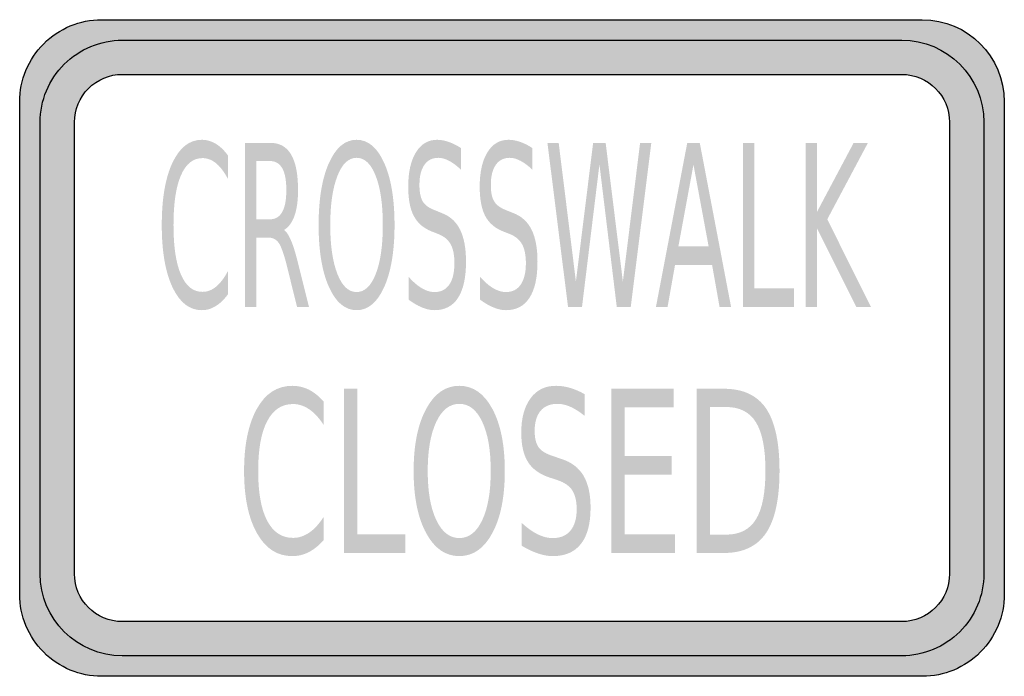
# Model space of a CAD drawing. Header units: inches. Extents: x -0.5 to 0.5, y -0.33 to 0.33.
import ezdxf

# ---------------------------------------------------------------- set-up
doc = ezdxf.new("R2010")
doc.units = ezdxf.units.IN
doc.header["$MEASUREMENT"] = 0

msp = doc.modelspace()

# ---------------------------------------------------------------- hatches: boundary and pattern name
h = msp.add_hatch(color=7)
edge = h.paths.add_edge_path()
edge.add_spline(control_points=[(-0.4167, -0.3333), (-0.4388, -0.3333), (-0.46, -0.3246), (-0.4756, -0.3089), (-0.4912, -0.2933), (-0.5, -0.2721), (-0.5, -0.25)], knot_values=[0, 0, 0, 0, 1, 1, 1, 2, 2, 2, 2], degree=3, periodic=0)
edge.add_line((-0.5, -0.25), (-0.5, 0.25))
edge.add_spline(control_points=[(-0.5, 0.25), (-0.5, 0.2721), (-0.4912, 0.2933), (-0.4756, 0.3089), (-0.46, 0.3246), (-0.4388, 0.3333), (-0.4167, 0.3333)], knot_values=[0, 0, 0, 0, 1, 1, 1, 2, 2, 2, 2], degree=3, periodic=0)
edge.add_line((-0.4167, 0.3333), (0.4167, 0.3333))
edge.add_spline(control_points=[(0.4167, 0.3333), (0.4627, 0.3333), (0.5, 0.296), (0.5, 0.25)], knot_values=[0, 0, 0, 0, 1, 1, 1, 1], degree=3, periodic=0)
edge.add_line((0.5, 0.25), (0.5, -0.25))
edge.add_spline(control_points=[(0.5, -0.25), (0.5, -0.2721), (0.4912, -0.2933), (0.4756, -0.3089), (0.46, -0.3246), (0.4388, -0.3333), (0.4167, -0.3333)], knot_values=[0, 0, 0, 0, 1, 1, 1, 2, 2, 2, 2], degree=3, periodic=0)
edge.add_line((0.4167, -0.3333), (-0.4167, -0.3333))
edge = h.paths.add_edge_path(flags=0)
edge.add_spline(control_points=[(-0.4444, 0.2292), (-0.4444, 0.2421), (-0.4393, 0.2544), (-0.4302, 0.2635), (-0.4211, 0.2727), (-0.4087, 0.2778), (-0.3958, 0.2778)], knot_values=[0, 0, 0, 0, 1, 1, 1, 2, 2, 2, 2], degree=3, periodic=0)
edge.add_line((-0.3958, 0.2778), (0.3958, 0.2778))
edge.add_spline(control_points=[(0.3958, 0.2778), (0.4227, 0.2778), (0.4444, 0.256), (0.4444, 0.2292)], knot_values=[0, 0, 0, 0, 1, 1, 1, 1], degree=3, periodic=0)
edge.add_line((0.4444, 0.2292), (0.4444, -0.2292))
edge.add_spline(control_points=[(0.4444, -0.2292), (0.4444, -0.256), (0.4227, -0.2778), (0.3958, -0.2778)], knot_values=[0, 0, 0, 0, 1, 1, 1, 1], degree=3, periodic=0)
edge.add_line((0.3958, -0.2778), (-0.3958, -0.2778))
edge.add_spline(control_points=[(-0.3958, -0.2778), (-0.4227, -0.2778), (-0.4444, -0.256), (-0.4444, -0.2292)], knot_values=[0, 0, 0, 0, 1, 1, 1, 1], degree=3, periodic=0)
edge.add_line((-0.4444, -0.2292), (-0.4444, 0.2292))
h = msp.add_hatch(color=7)
edge = h.paths.add_edge_path()
edge.add_spline(control_points=[(-0.4792, -0.2292), (-0.4792, -0.2752), (-0.4419, -0.3125), (-0.3958, -0.3125)], knot_values=[0, 0, 0, 0, 1, 1, 1, 1], degree=3, periodic=0)
edge.add_line((-0.3958, -0.3125), (0.3958, -0.3125))
edge.add_spline(control_points=[(0.3958, -0.3125), (0.4179, -0.3125), (0.4391, -0.3037), (0.4548, -0.2881), (0.4704, -0.2725), (0.4792, -0.2513), (0.4792, -0.2292)], knot_values=[0, 0, 0, 0, 1, 1, 1, 2, 2, 2, 2], degree=3, periodic=0)
edge.add_line((0.4792, -0.2292), (0.4792, 0.2292))
edge.add_spline(control_points=[(0.4792, 0.2292), (0.4792, 0.2752), (0.4419, 0.3125), (0.3958, 0.3125)], knot_values=[0, 0, 0, 0, 1, 1, 1, 1], degree=3, periodic=0)
edge.add_line((0.3958, 0.3125), (-0.3958, 0.3125))
edge.add_spline(control_points=[(-0.3958, 0.3125), (-0.4179, 0.3125), (-0.4391, 0.3037), (-0.4548, 0.2881), (-0.4704, 0.2725), (-0.4792, 0.2513), (-0.4792, 0.2292)], knot_values=[0, 0, 0, 0, 1, 1, 1, 2, 2, 2, 2], degree=3, periodic=0)
edge.add_line((-0.4792, 0.2292), (-0.4792, -0.2292))
edge = h.paths.add_edge_path(flags=0)
edge.add_spline(control_points=[(-0.4444, -0.2292), (-0.4444, -0.256), (-0.4227, -0.2778), (-0.3958, -0.2778)], knot_values=[0, 0, 0, 0, 1, 1, 1, 1], degree=3, periodic=0)
edge.add_line((-0.3958, -0.2778), (0.3958, -0.2778))
edge.add_spline(control_points=[(0.3958, -0.2778), (0.4227, -0.2778), (0.4444, -0.256), (0.4444, -0.2292)], knot_values=[0, 0, 0, 0, 1, 1, 1, 1], degree=3, periodic=0)
edge.add_line((0.4444, -0.2292), (0.4444, 0.2292))
edge.add_spline(control_points=[(0.4444, 0.2292), (0.4444, 0.256), (0.4227, 0.2778), (0.3958, 0.2778)], knot_values=[0, 0, 0, 0, 1, 1, 1, 1], degree=3, periodic=0)
edge.add_line((0.3958, 0.2778), (-0.3958, 0.2778))
edge.add_spline(control_points=[(-0.3958, 0.2778), (-0.4087, 0.2778), (-0.4211, 0.2727), (-0.4302, 0.2635), (-0.4393, 0.2544), (-0.4444, 0.2421), (-0.4444, 0.2292)], knot_values=[0, 0, 0, 0, 1, 1, 1, 2, 2, 2, 2], degree=3, periodic=0)
edge.add_line((-0.4444, 0.2292), (-0.4444, -0.2292))
h = msp.add_hatch(color=7)
edge = h.paths.add_edge_path()
edge.add_line((-0.2885, 0.1955), (-0.2885, 0.1717))
edge.add_spline(control_points=[(-0.2885, 0.1717), (-0.2923, 0.1788), (-0.2963, 0.1841), (-0.3006, 0.1876), (-0.3049, 0.1911), (-0.3095, 0.1928), (-0.3143, 0.1928), (-0.3239, 0.1928), (-0.3311, 0.187), (-0.3362, 0.1754), (-0.3413, 0.1637), (-0.3438, 0.1469), (-0.3438, 0.1248), (-0.3438, 0.1029), (-0.3413, 0.0861), (-0.3362, 0.0744), (-0.3311, 0.0628), (-0.3239, 0.057), (-0.3143, 0.057), (-0.3095, 0.057), (-0.3049, 0.0587), (-0.3006, 0.0622), (-0.2963, 0.0657), (-0.2923, 0.071), (-0.2885, 0.0781)], knot_values=[0, 0, 0, 0, 1, 1, 1, 2, 2, 2, 3, 3, 3, 4, 4, 4, 5, 5, 5, 6, 6, 6, 7, 7, 7, 8, 8, 8, 8], degree=3, periodic=0)
edge.add_line((-0.2885, 0.0781), (-0.2885, 0.0545))
edge.add_spline(control_points=[(-0.2885, 0.0545), (-0.2924, 0.0492), (-0.2966, 0.0451), (-0.301, 0.0425), (-0.3054, 0.0398), (-0.3101, 0.0384), (-0.315, 0.0384), (-0.3276, 0.0384), (-0.3375, 0.0462), (-0.3448, 0.0616), (-0.3521, 0.0771), (-0.3557, 0.0981), (-0.3557, 0.1248), (-0.3557, 0.1516), (-0.3521, 0.1728), (-0.3448, 0.1882), (-0.3375, 0.2036), (-0.3276, 0.2114), (-0.315, 0.2114), (-0.31, 0.2114), (-0.3053, 0.21), (-0.3009, 0.2074), (-0.2965, 0.2048), (-0.2924, 0.2008), (-0.2885, 0.1955)], knot_values=[0, 0, 0, 0, 1, 1, 1, 2, 2, 2, 3, 3, 3, 4, 4, 4, 5, 5, 5, 6, 6, 6, 7, 7, 7, 8, 8, 8, 8], degree=3, periodic=0)
h = msp.add_hatch(color=7)
edge = h.paths.add_edge_path()
edge.add_spline(control_points=[(-0.1578, 0.2114), (-0.1461, 0.2114), (-0.1368, 0.2035), (-0.1298, 0.1879), (-0.1228, 0.1722), (-0.1193, 0.1512), (-0.1193, 0.1248), (-0.1193, 0.0986), (-0.1228, 0.0776), (-0.1298, 0.0619), (-0.1368, 0.0463), (-0.1461, 0.0384), (-0.1578, 0.0384), (-0.1695, 0.0384), (-0.1789, 0.0463), (-0.1859, 0.0619), (-0.1929, 0.0775), (-0.1964, 0.0985), (-0.1964, 0.1248), (-0.1964, 0.1512), (-0.1929, 0.1722), (-0.1859, 0.1879), (-0.1789, 0.2035), (-0.1695, 0.2114), (-0.1578, 0.2114)], knot_values=[0, 0, 0, 0, 1, 1, 1, 2, 2, 2, 3, 3, 3, 4, 4, 4, 5, 5, 5, 6, 6, 6, 7, 7, 7, 8, 8, 8, 8], degree=3, periodic=0)
edge = h.paths.add_edge_path(flags=0)
edge.add_spline(control_points=[(-0.1578, 0.1931), (-0.166, 0.1931), (-0.1725, 0.187), (-0.1773, 0.1747), (-0.1821, 0.1625), (-0.1846, 0.1459), (-0.1846, 0.1248), (-0.1846, 0.1039), (-0.1821, 0.0873), (-0.1773, 0.0751), (-0.1725, 0.0629), (-0.166, 0.0568), (-0.1578, 0.0568), (-0.1496, 0.0568), (-0.1432, 0.0629), (-0.1384, 0.0751), (-0.1336, 0.0873), (-0.1312, 0.1039), (-0.1312, 0.1248), (-0.1312, 0.1459), (-0.1336, 0.1625), (-0.1384, 0.1747), (-0.1432, 0.187), (-0.1496, 0.1931), (-0.1578, 0.1931)], knot_values=[0, 0, 0, 0, 1, 1, 1, 2, 2, 2, 3, 3, 3, 4, 4, 4, 5, 5, 5, 6, 6, 6, 7, 7, 7, 8, 8, 8, 8], degree=3, periodic=0)
h = msp.add_hatch(color=7)
edge = h.paths.add_edge_path()
edge.add_line((-0.0517, 0.2029), (-0.0517, 0.1809))
edge.add_spline(control_points=[(-0.0517, 0.1809), (-0.056, 0.185), (-0.06, 0.188), (-0.0638, 0.19), (-0.0676, 0.1921), (-0.0713, 0.1931), (-0.0748, 0.1931), (-0.081, 0.1931), (-0.0857, 0.1907), (-0.089, 0.1859), (-0.0924, 0.1811), (-0.094, 0.1744), (-0.094, 0.1656), (-0.094, 0.1582), (-0.0929, 0.1527), (-0.0907, 0.1489), (-0.0885, 0.1451), (-0.0843, 0.1421), (-0.0781, 0.1398)], knot_values=[0, 0, 0, 0, 1, 1, 1, 2, 2, 2, 3, 3, 3, 4, 4, 4, 5, 5, 5, 6, 6, 6, 6], degree=3, periodic=0)
edge.add_line((-0.0781, 0.1398), (-0.0713, 0.137))
edge.add_spline(control_points=[(-0.0713, 0.137), (-0.0629, 0.1338), (-0.0567, 0.1282), (-0.0527, 0.1201), (-0.0487, 0.112), (-0.0467, 0.1012), (-0.0467, 0.0877), (-0.0467, 0.0715), (-0.0494, 0.0593), (-0.0548, 0.0509), (-0.0602, 0.0426), (-0.0682, 0.0384), (-0.0786, 0.0384), (-0.0826, 0.0384), (-0.0868, 0.0393), (-0.0912, 0.0411), (-0.0957, 0.0429), (-0.1003, 0.0456), (-0.105, 0.0491)], knot_values=[0, 0, 0, 0, 1, 1, 1, 2, 2, 2, 3, 3, 3, 4, 4, 4, 5, 5, 5, 6, 6, 6, 6], degree=3, periodic=0)
edge.add_line((-0.105, 0.0491), (-0.105, 0.0723))
edge.add_spline(control_points=[(-0.105, 0.0723), (-0.1004, 0.0671), (-0.096, 0.0633), (-0.0916, 0.0607), (-0.0872, 0.0581), (-0.0829, 0.0568), (-0.0786, 0.0568), (-0.0722, 0.0568), (-0.0672, 0.0593), (-0.0637, 0.0643), (-0.0602, 0.0694), (-0.0585, 0.0766), (-0.0585, 0.086), (-0.0585, 0.0942), (-0.0597, 0.1006), (-0.0622, 0.1052), (-0.0647, 0.1098), (-0.0689, 0.1133), (-0.0746, 0.1156)], knot_values=[0, 0, 0, 0, 1, 1, 1, 2, 2, 2, 3, 3, 3, 4, 4, 4, 5, 5, 5, 6, 6, 6, 6], degree=3, periodic=0)
edge.add_line((-0.0746, 0.1156), (-0.0815, 0.1183))
edge.add_spline(control_points=[(-0.0815, 0.1183), (-0.0899, 0.1216), (-0.096, 0.1269), (-0.0997, 0.134), (-0.1035, 0.1411), (-0.1054, 0.1511), (-0.1054, 0.1638), (-0.1054, 0.1785), (-0.1028, 0.1902), (-0.0976, 0.1986), (-0.0924, 0.2071), (-0.0852, 0.2114), (-0.0761, 0.2114), (-0.0722, 0.2114), (-0.0682, 0.2107), (-0.0642, 0.2092), (-0.0601, 0.2078), (-0.056, 0.2057), (-0.0517, 0.2029)], knot_values=[0, 0, 0, 0, 1, 1, 1, 2, 2, 2, 3, 3, 3, 4, 4, 4, 5, 5, 5, 6, 6, 6, 6], degree=3, periodic=0)
h = msp.add_hatch(color=7)
edge = h.paths.add_edge_path()
edge.add_line((0.0208, 0.2029), (0.0208, 0.1809))
edge.add_spline(control_points=[(0.0208, 0.1809), (0.0166, 0.185), (0.0125, 0.188), (0.0087, 0.19), (0.0049, 0.1921), (0.0013, 0.1931), (-0.0023, 0.1931), (-0.0084, 0.1931), (-0.0131, 0.1907), (-0.0165, 0.1859), (-0.0198, 0.1811), (-0.0215, 0.1744), (-0.0215, 0.1656), (-0.0215, 0.1582), (-0.0204, 0.1527), (-0.0181, 0.1489), (-0.0159, 0.1451), (-0.0117, 0.1421), (-0.0056, 0.1398)], knot_values=[0, 0, 0, 0, 1, 1, 1, 2, 2, 2, 3, 3, 3, 4, 4, 4, 5, 5, 5, 6, 6, 6, 6], degree=3, periodic=0)
edge.add_line((-0.0056, 0.1398), (0.0013, 0.137))
edge.add_spline(control_points=[(0.0013, 0.137), (0.0097, 0.1338), (0.0159, 0.1282), (0.0199, 0.1201), (0.0239, 0.112), (0.0259, 0.1012), (0.0259, 0.0877), (0.0259, 0.0715), (0.0232, 0.0593), (0.0177, 0.0509), (0.0123, 0.0426), (0.0044, 0.0384), (-0.0061, 0.0384), (-0.01, 0.0384), (-0.0142, 0.0393), (-0.0186, 0.0411), (-0.0231, 0.0429), (-0.0277, 0.0456), (-0.0325, 0.0491)], knot_values=[0, 0, 0, 0, 1, 1, 1, 2, 2, 2, 3, 3, 3, 4, 4, 4, 5, 5, 5, 6, 6, 6, 6], degree=3, periodic=0)
edge.add_line((-0.0325, 0.0491), (-0.0325, 0.0723))
edge.add_spline(control_points=[(-0.0325, 0.0723), (-0.0279, 0.0671), (-0.0234, 0.0633), (-0.019, 0.0607), (-0.0146, 0.0581), (-0.0103, 0.0568), (-0.0061, 0.0568), (0.0004, 0.0568), (0.0053, 0.0593), (0.0088, 0.0643), (0.0123, 0.0694), (0.0141, 0.0766), (0.0141, 0.086), (0.0141, 0.0942), (0.0128, 0.1006), (0.0103, 0.1052), (0.0078, 0.1098), (0.0037, 0.1133), (-0.002, 0.1156)], knot_values=[0, 0, 0, 0, 1, 1, 1, 2, 2, 2, 3, 3, 3, 4, 4, 4, 5, 5, 5, 6, 6, 6, 6], degree=3, periodic=0)
edge.add_line((-0.002, 0.1156), (-0.0089, 0.1183))
edge.add_spline(control_points=[(-0.0089, 0.1183), (-0.0173, 0.1216), (-0.0234, 0.1269), (-0.0272, 0.134), (-0.0309, 0.1411), (-0.0328, 0.1511), (-0.0328, 0.1638), (-0.0328, 0.1785), (-0.0302, 0.1902), (-0.025, 0.1986), (-0.0198, 0.2071), (-0.0127, 0.2114), (-0.0035, 0.2114), (0.0004, 0.2114), (0.0043, 0.2107), (0.0084, 0.2092), (0.0125, 0.2078), (0.0166, 0.2057), (0.0208, 0.2029)], knot_values=[0, 0, 0, 0, 1, 1, 1, 2, 2, 2, 3, 3, 3, 4, 4, 4, 5, 5, 5, 6, 6, 6, 6], degree=3, periodic=0)
h = msp.add_hatch(color=7)
edge = h.paths.add_edge_path()
edge.add_spline(control_points=[(-0.2316, 0.1198), (-0.2291, 0.1182), (-0.2268, 0.1147), (-0.2245, 0.1093), (-0.2222, 0.104), (-0.2199, 0.0966), (-0.2176, 0.0872)], knot_values=[0, 0, 0, 0, 1, 1, 1, 2, 2, 2, 2], degree=3, periodic=0)
edge.add_line((-0.2176, 0.0872), (-0.2062, 0.0417))
edge.add_line((-0.2062, 0.0417), (-0.2183, 0.0417))
edge.add_line((-0.2183, 0.0417), (-0.2289, 0.0844))
edge.add_spline(control_points=[(-0.2289, 0.0844), (-0.2317, 0.0956), (-0.2344, 0.103), (-0.2369, 0.1067), (-0.2395, 0.1103), (-0.2431, 0.1121), (-0.2475, 0.1121)], knot_values=[0, 0, 0, 0, 1, 1, 1, 2, 2, 2, 2], degree=3, periodic=0)
edge.add_line((-0.2475, 0.1121), (-0.2598, 0.1121))
edge.add_line((-0.2598, 0.1121), (-0.2598, 0.0417))
edge.add_line((-0.2598, 0.0417), (-0.2711, 0.0417))
edge.add_line((-0.2711, 0.0417), (-0.2711, 0.2083))
edge.add_line((-0.2711, 0.2083), (-0.2456, 0.2083))
edge.add_spline(control_points=[(-0.2456, 0.2083), (-0.2361, 0.2083), (-0.229, 0.2044), (-0.2243, 0.1964), (-0.2196, 0.1884), (-0.2173, 0.1764), (-0.2173, 0.1603), (-0.2173, 0.1499), (-0.2185, 0.1411), (-0.2209, 0.1342), (-0.2234, 0.1273), (-0.2269, 0.1225), (-0.2316, 0.1198)], knot_values=[0, 0, 0, 0, 1, 1, 1, 2, 2, 2, 3, 3, 3, 4, 4, 4, 4], degree=3, periodic=0)
edge = h.paths.add_edge_path(flags=0)
edge.add_line((-0.2598, 0.1898), (-0.2598, 0.1307))
edge.add_line((-0.2598, 0.1307), (-0.2456, 0.1307))
edge.add_spline(control_points=[(-0.2456, 0.1307), (-0.2402, 0.1307), (-0.2361, 0.1332), (-0.2333, 0.1382), (-0.2305, 0.1432), (-0.2292, 0.1506), (-0.2292, 0.1603), (-0.2292, 0.1701), (-0.2305, 0.1774), (-0.2333, 0.1824), (-0.2361, 0.1873), (-0.2402, 0.1898), (-0.2456, 0.1898)], knot_values=[0, 0, 0, 0, 1, 1, 1, 2, 2, 2, 3, 3, 3, 4, 4, 4, 4], degree=3, periodic=0)
edge.add_line((-0.2456, 0.1898), (-0.2598, 0.1898))
for points in [[(0.036, 0.2083), (0.0474, 0.2083), (0.0649, 0.0675), (0.0824, 0.2083), (0.0951, 0.2083), (0.1126, 0.0675), (0.1301, 0.2083), (0.1415, 0.2083), (0.1206, 0.0417), (0.1064, 0.0417), (0.0888, 0.1864), (0.0711, 0.0417), (0.0569, 0.0417), (0.036, 0.2083)], [(0.2347, 0.2083), (0.246, 0.2083), (0.246, 0.0607), (0.2865, 0.0607), (0.2865, 0.0417), (0.2347, 0.0417), (0.2347, 0.2083)], [(0.2984, 0.2083), (0.3096, 0.2083), (0.3096, 0.1379), (0.347, 0.2083), (0.3615, 0.2083), (0.3202, 0.1307), (0.3645, 0.0417), (0.3497, 0.0417), (0.3096, 0.1219), (0.3096, 0.0417), (0.2984, 0.0417), (0.2984, 0.2083)], [(-0.1705, -0.0414), (-0.157, -0.0414), (-0.157, -0.1891), (-0.1083, -0.1891), (-0.1083, -0.2081), (-0.1705, -0.2081), (-0.1705, -0.0414)], [(0.1009, -0.0414), (0.1642, -0.0414), (0.1642, -0.0604), (0.1145, -0.0604), (0.1145, -0.1097), (0.1621, -0.1097), (0.1621, -0.1287), (0.1145, -0.1287), (0.1145, -0.1891), (0.1654, -0.1891), (0.1654, -0.2081), (0.1009, -0.2081), (0.1009, -0.0414)]]:
    msp.add_hatch(color=7).paths.add_polyline_path(points)
h = msp.add_hatch(color=7)
h.paths.add_polyline_path([(0.178, 0.2083), (0.1907, 0.2083), (0.2225, 0.0417), (0.2108, 0.0417), (0.2032, 0.0844), (0.1656, 0.0844), (0.158, 0.0417), (0.1462, 0.0417), (0.178, 0.2083)])
h.paths.add_polyline_path([(0.1843, 0.1861), (0.169, 0.1032), (0.1997, 0.1032), (0.1843, 0.1861)], flags=0)
h = msp.add_hatch(color=7)
edge = h.paths.add_edge_path()
edge.add_line((-0.1914, -0.0542), (-0.1914, -0.078))
edge.add_spline(control_points=[(-0.1914, -0.078), (-0.196, -0.0709), (-0.2008, -0.0657), (-0.206, -0.0622), (-0.2112, -0.0587), (-0.2166, -0.0569), (-0.2224, -0.0569), (-0.2339, -0.0569), (-0.2426, -0.0627), (-0.2487, -0.0744), (-0.2548, -0.086), (-0.2578, -0.1029), (-0.2578, -0.1249), (-0.2578, -0.1469), (-0.2548, -0.1637), (-0.2487, -0.1753), (-0.2426, -0.1869), (-0.2339, -0.1928), (-0.2224, -0.1928), (-0.2166, -0.1928), (-0.2112, -0.191), (-0.206, -0.1875), (-0.2008, -0.184), (-0.196, -0.1787), (-0.1914, -0.1717)], knot_values=[0, 0, 0, 0, 1, 1, 1, 2, 2, 2, 3, 3, 3, 4, 4, 4, 5, 5, 5, 6, 6, 6, 7, 7, 7, 8, 8, 8, 8], degree=3, periodic=0)
edge.add_line((-0.1914, -0.1717), (-0.1914, -0.1952))
edge.add_spline(control_points=[(-0.1914, -0.1952), (-0.1962, -0.2006), (-0.2012, -0.2046), (-0.2065, -0.2073), (-0.2118, -0.21), (-0.2173, -0.2113), (-0.2232, -0.2113), (-0.2384, -0.2113), (-0.2503, -0.2036), (-0.259, -0.1881), (-0.2677, -0.1727), (-0.2721, -0.1516), (-0.2721, -0.1249), (-0.2721, -0.0981), (-0.2677, -0.077), (-0.259, -0.0615), (-0.2503, -0.0461), (-0.2384, -0.0384), (-0.2232, -0.0384), (-0.2173, -0.0384), (-0.2116, -0.0397), (-0.2063, -0.0423), (-0.201, -0.045), (-0.1961, -0.049), (-0.1914, -0.0542)], knot_values=[0, 0, 0, 0, 1, 1, 1, 2, 2, 2, 3, 3, 3, 4, 4, 4, 5, 5, 5, 6, 6, 6, 7, 7, 7, 8, 8, 8, 8], degree=3, periodic=0)
h = msp.add_hatch(color=7)
edge = h.paths.add_edge_path()
edge.add_spline(control_points=[(-0.0535, -0.0384), (-0.0395, -0.0384), (-0.0283, -0.0462), (-0.0199, -0.0619), (-0.0115, -0.0775), (-0.0073, -0.0986), (-0.0073, -0.1249), (-0.0073, -0.1512), (-0.0115, -0.1721), (-0.0199, -0.1878), (-0.0283, -0.2035), (-0.0395, -0.2113), (-0.0535, -0.2113), (-0.0676, -0.2113), (-0.0788, -0.2035), (-0.0872, -0.1879), (-0.0957, -0.1722), (-0.0999, -0.1512), (-0.0999, -0.1249), (-0.0999, -0.0986), (-0.0957, -0.0775), (-0.0872, -0.0619), (-0.0788, -0.0462), (-0.0676, -0.0384), (-0.0535, -0.0384)], knot_values=[0, 0, 0, 0, 1, 1, 1, 2, 2, 2, 3, 3, 3, 4, 4, 4, 5, 5, 5, 6, 6, 6, 7, 7, 7, 8, 8, 8, 8], degree=3, periodic=0)
edge = h.paths.add_edge_path(flags=0)
edge.add_spline(control_points=[(-0.0535, -0.0567), (-0.0633, -0.0567), (-0.0711, -0.0628), (-0.0769, -0.075), (-0.0827, -0.0872), (-0.0856, -0.1038), (-0.0856, -0.1249), (-0.0856, -0.1459), (-0.0827, -0.1625), (-0.0769, -0.1747), (-0.0711, -0.1869), (-0.0633, -0.193), (-0.0535, -0.193), (-0.0437, -0.193), (-0.0359, -0.1869), (-0.0302, -0.1747), (-0.0244, -0.1625), (-0.0216, -0.1459), (-0.0216, -0.1249), (-0.0216, -0.1038), (-0.0244, -0.0872), (-0.0302, -0.075), (-0.0359, -0.0628), (-0.0437, -0.0567), (-0.0535, -0.0567)], knot_values=[0, 0, 0, 0, 1, 1, 1, 2, 2, 2, 3, 3, 3, 4, 4, 4, 5, 5, 5, 6, 6, 6, 7, 7, 7, 8, 8, 8, 8], degree=3, periodic=0)
h = msp.add_hatch(color=7)
edge = h.paths.add_edge_path()
edge.add_line((0.0738, -0.0469), (0.0738, -0.0689))
edge.add_spline(control_points=[(0.0738, -0.0689), (0.0687, -0.0648), (0.0638, -0.0617), (0.0593, -0.0597), (0.0547, -0.0577), (0.0503, -0.0567), (0.0461, -0.0567), (0.0387, -0.0567), (0.033, -0.0591), (0.029, -0.0638), (0.025, -0.0686), (0.023, -0.0754), (0.023, -0.0842), (0.023, -0.0915), (0.0244, -0.0971), (0.027, -0.1008), (0.0297, -0.1046), (0.0347, -0.1076), (0.0421, -0.1099)], knot_values=[0, 0, 0, 0, 1, 1, 1, 2, 2, 2, 3, 3, 3, 4, 4, 4, 5, 5, 5, 6, 6, 6, 6], degree=3, periodic=0)
edge.add_line((0.0421, -0.1099), (0.0503, -0.1127))
edge.add_spline(control_points=[(0.0503, -0.1127), (0.0604, -0.1159), (0.0678, -0.1216), (0.0726, -0.1296), (0.0774, -0.1377), (0.0798, -0.1485), (0.0798, -0.1621), (0.0798, -0.1782), (0.0766, -0.1905), (0.0701, -0.1988), (0.0636, -0.2071), (0.0541, -0.2113), (0.0415, -0.2113), (0.0368, -0.2113), (0.0318, -0.2104), (0.0264, -0.2086), (0.0211, -0.2068), (0.0156, -0.2042), (0.0098, -0.2007)], knot_values=[0, 0, 0, 0, 1, 1, 1, 2, 2, 2, 3, 3, 3, 4, 4, 4, 5, 5, 5, 6, 6, 6, 6], degree=3, periodic=0)
edge.add_line((0.0098, -0.2007), (0.0098, -0.1775))
edge.add_spline(control_points=[(0.0098, -0.1775), (0.0153, -0.1826), (0.0207, -0.1865), (0.026, -0.1891), (0.0313, -0.1917), (0.0364, -0.193), (0.0415, -0.193), (0.0492, -0.193), (0.0552, -0.1905), (0.0594, -0.1854), (0.0636, -0.1803), (0.0657, -0.1731), (0.0657, -0.1637), (0.0657, -0.1556), (0.0642, -0.1492), (0.0612, -0.1445), (0.0582, -0.1399), (0.0532, -0.1365), (0.0463, -0.1342)], knot_values=[0, 0, 0, 0, 1, 1, 1, 2, 2, 2, 3, 3, 3, 4, 4, 4, 5, 5, 5, 6, 6, 6, 6], degree=3, periodic=0)
edge.add_line((0.0463, -0.1342), (0.0381, -0.1315))
edge.add_spline(control_points=[(0.0381, -0.1315), (0.028, -0.1281), (0.0207, -0.1229), (0.0162, -0.1157), (0.0117, -0.1086), (0.0094, -0.0987), (0.0094, -0.0859), (0.0094, -0.0712), (0.0126, -0.0596), (0.0188, -0.0511), (0.025, -0.0426), (0.0336, -0.0384), (0.0445, -0.0384), (0.0492, -0.0384), (0.054, -0.0391), (0.0589, -0.0405), (0.0637, -0.0419), (0.0687, -0.044), (0.0738, -0.0469)], knot_values=[0, 0, 0, 0, 1, 1, 1, 2, 2, 2, 3, 3, 3, 4, 4, 4, 5, 5, 5, 6, 6, 6, 6], degree=3, periodic=0)
h = msp.add_hatch(color=7)
edge = h.paths.add_edge_path()
edge.add_line((0.1876, -0.0414), (0.2154, -0.0414))
edge.add_spline(control_points=[(0.2154, -0.0414), (0.2348, -0.0414), (0.249, -0.0481), (0.2581, -0.0615), (0.2671, -0.075), (0.2717, -0.096), (0.2717, -0.1246), (0.2717, -0.1533), (0.2671, -0.1744), (0.258, -0.1879), (0.2489, -0.2013), (0.2347, -0.2081), (0.2154, -0.2081)], knot_values=[0, 0, 0, 0, 1, 1, 1, 2, 2, 2, 3, 3, 3, 4, 4, 4, 4], degree=3, periodic=0)
edge.add_line((0.2154, -0.2081), (0.1876, -0.2081))
edge.add_line((0.1876, -0.2081), (0.1876, -0.0414))
edge = h.paths.add_edge_path(flags=0)
edge.add_line((0.2011, -0.0599), (0.2011, -0.1895))
edge.add_line((0.2011, -0.1895), (0.2175, -0.1895))
edge.add_spline(control_points=[(0.2175, -0.1895), (0.2313, -0.1895), (0.2414, -0.1843), (0.2478, -0.1739), (0.2542, -0.1635), (0.2574, -0.147), (0.2574, -0.1246), (0.2574, -0.1022), (0.2542, -0.0859), (0.2478, -0.0755), (0.2414, -0.0651), (0.2313, -0.0599), (0.2175, -0.0599)], knot_values=[0, 0, 0, 0, 1, 1, 1, 2, 2, 2, 3, 3, 3, 4, 4, 4, 4], degree=3, periodic=0)
edge.add_line((0.2175, -0.0599), (0.2011, -0.0599))

# ---------------------------------------------------------------- linework, layer by layer
at = {"color": 7}
for points in [[(-0.4167, 0.3333), (0.4167, 0.3333)], [(-0.3958, 0.3125), (0.3958, 0.3125)], [(-0.3958, 0.2778), (0.3958, 0.2778)], [(-0.5, -0.25), (-0.5, 0.25)], [(0.5, 0.25), (0.5, -0.25)], [(-0.4792, -0.2292), (-0.4792, 0.2292)], [(-0.4444, -0.2292), (-0.4444, 0.2292)], [(0.4444, 0.2292), (0.4444, -0.2292)], [(0.4792, 0.2292), (0.4792, -0.2292)], [(0.3958, -0.2778), (-0.3958, -0.2778)], [(0.3958, -0.3125), (-0.3958, -0.3125)], [(0.4167, -0.3333), (-0.4167, -0.3333)]]:
    msp.add_lwpolyline(points, dxfattribs=at)
for points in [[(-0.5, 0.25), (-0.5, 0.2721), (-0.4912, 0.2933), (-0.4756, 0.3089), (-0.46, 0.3246), (-0.4388, 0.3333), (-0.4167, 0.3333)], [(-0.4792, 0.2292), (-0.4792, 0.2513), (-0.4704, 0.2725), (-0.4548, 0.2881), (-0.4391, 0.3037), (-0.4179, 0.3125), (-0.3958, 0.3125)], [(-0.4444, 0.2292), (-0.4444, 0.2421), (-0.4393, 0.2544), (-0.4302, 0.2635), (-0.4211, 0.2727), (-0.4087, 0.2778), (-0.3958, 0.2778)], [(0.4792, -0.2292), (0.4792, -0.2513), (0.4704, -0.2725), (0.4548, -0.2881), (0.4391, -0.3037), (0.4179, -0.3125), (0.3958, -0.3125)], [(-0.4167, -0.3333), (-0.4388, -0.3333), (-0.46, -0.3246), (-0.4756, -0.3089), (-0.4912, -0.2933), (-0.5, -0.2721), (-0.5, -0.25)], [(0.5, -0.25), (0.5, -0.2721), (0.4912, -0.2933), (0.4756, -0.3089), (0.46, -0.3246), (0.4388, -0.3333), (0.4167, -0.3333)]]:
    msp.add_open_spline(points, degree=3, knots=[0, 0, 0, 0, 1, 1, 1, 2, 2, 2, 2], dxfattribs=at)
for points in [[(0.4167, 0.3333), (0.4627, 0.3333), (0.5, 0.296), (0.5, 0.25)], [(0.3958, 0.3125), (0.4419, 0.3125), (0.4792, 0.2752), (0.4792, 0.2292)], [(0.3958, 0.2778), (0.4227, 0.2778), (0.4444, 0.256), (0.4444, 0.2292)], [(-0.3958, -0.3125), (-0.4419, -0.3125), (-0.4792, -0.2752), (-0.4792, -0.2292)], [(-0.3958, -0.2778), (-0.4227, -0.2778), (-0.4444, -0.256), (-0.4444, -0.2292)], [(0.4444, -0.2292), (0.4444, -0.256), (0.4227, -0.2778), (0.3958, -0.2778)]]:
    msp.add_open_spline(points, degree=3, dxfattribs=at)

doc.saveas('drawing.dxf')
